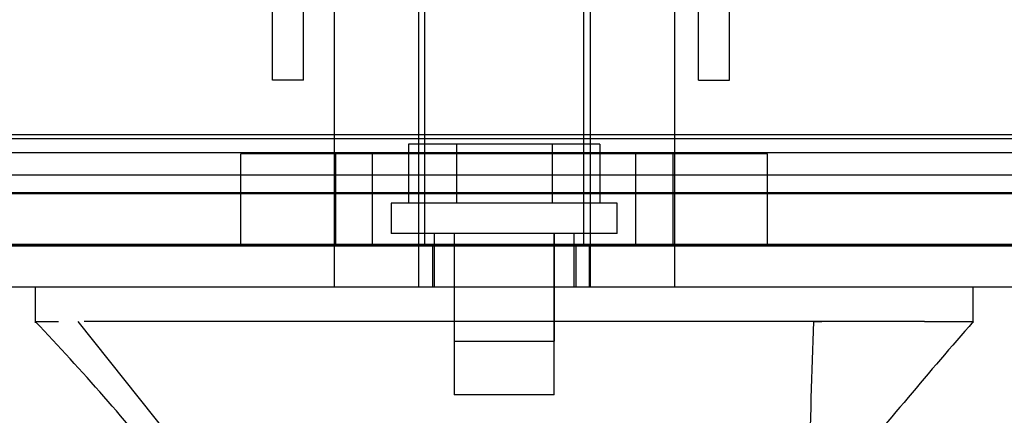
# Model space of a CAD drawing. Header units: inches. Extents: x 1 to 359, y -2 to 239.
# Tile 38 of 65: x 129.317 to 131.606, y 181.796 to 182.715. Entities that reach past the tile are written whole.
import ezdxf
from ezdxf.enums import TextEntityAlignment as Align
from ezdxf.lldxf.tags import DXFTag

# ---------------------------------------------------------------- set-up
doc = ezdxf.new("R2010")
doc.units = ezdxf.units.IN
doc.header["$MEASUREMENT"] = 0
for name, color, linetype in [('COM70220', 7, 'Continuous'), ('COM70839-3', 7, 'Continuous'), ('COM71195-7', 7, 'Continuous'), ('COM71298-9', 7, 'Continuous'), ('COM71299-9', 7, 'Continuous'), ('Default', 7, 'Continuous'), ('HAN13068', 7, 'Continuous'), ('HAN13068_SCREW', 7, 'Continuous'), ('HAN_NUT', 7, 'Continuous'), ('STD26122', 7, 'Continuous')]:
    doc.layers.add(name, color=color, linetype=linetype)
doc.styles.add('SEACAD_Times_New_Roman', font='times.ttf')
tags = doc.linetypes.add('HIDDEN2', pattern=[0.1875, 0.125, -0.0625]).pattern_tags.tags
tags[6:7] = [DXFTag(74, 4), DXFTag(75, 0), DXFTag(340, '0'), DXFTag(46, 0.0), DXFTag(50, 0.0), DXFTag(44, 0.0), DXFTag(45, 0.0)]
tags[4:5] = [DXFTag(74, 4), DXFTag(75, 0), DXFTag(340, '0'), DXFTag(46, 0.0), DXFTag(50, 0.0), DXFTag(44, 0.0), DXFTag(45, 0.0)]
doc.dimstyles.new('HAMMOND_(STH_-_540x360)', dxfattribs={"dimtxt": 2, "dimasz": 2.5, "dimexe": 1, "dimexo": 1, "dimgap": 0.5, "dimtad": 0, "dimtih": 1, "dimtoh": 1, "dimzin": 0, "dimdsep": 46, "dimtxsty": 'SEACAD_Times_New_Roman', "dimblk1": '_SE_FILLED', "dimblk2": '_SE_FILLED', "dimsah": 1, "dimcen": 1, "dimadec": 0, "dimazin": 0, "dimtfac": 0.8, "dimtofl": 0, "dimtmove": 0, "dimatfit": 3, "dimfxl": 1, "dimtolj": 1, "dimtzin": 0, "dimarcsym": 0})

# ---------------------------------------------------------------- blocks, each defined once
blk = doc.blocks.new('SE3')
at = {"layer": 'COM70220', "color": 7, "linetype": 'HIDDEN2'}
for p, q in [((132.3345, 182.4383), (105.8665, 182.4383)), ((132.3345, 182.1923), (105.8665, 182.1923)), ((132.3345, 182.1903), (105.8665, 182.1903)), ((132.3345, 182.1893), (105.8665, 182.1893))]:
    blk.add_line(p, q, dxfattribs=at)
at = {"layer": 'COM70839-3', "color": 7, "linetype": 'HIDDEN2'}
for p, q in [((129.9048, 182.6192), (129.9048, 183.7162)), ((129.9768, 182.6192), (129.9768, 183.7162)), ((130.8952, 182.6192), (130.8952, 183.7162)), ((130.9672, 182.6192), (130.9672, 183.7162)), ((129.9048, 182.5741), (129.9048, 182.6192)), ((129.9768, 182.5741), (129.9768, 182.6192)), ((130.8952, 182.5741), (130.8952, 182.6192)), ((130.9672, 182.5741), (130.9672, 182.6192)), ((129.9768, 182.5741), (129.9048, 182.5741)), ((130.8952, 182.5741), (130.9672, 182.5741))]:
    blk.add_line(p, q, dxfattribs=at)
at = {"layer": 'COM71195-7', "color": 7, "linetype": 'HIDDEN2'}
for p, q in [((132.9105, 182.1883), (105.2905, 182.1883)), ((130.245, 182.0933), (130.245, 182.1883)), ((130.2765, 182.1883), (130.2765, 182.0933)), ((130.6105, 182.0933), (130.6105, 182.1883)), ((130.6419, 182.0933), (130.6419, 182.1883))]:
    blk.add_line(p, q, dxfattribs=at)
at = {"layer": 'COM71195-7', "color": 7, "linetype": 'Continuous'}
blk.add_line((132.9105, 182.0933), (105.2905, 182.0933), dxfattribs=at)
at = {"layer": 'COM71298-9', "color": 7, "linetype": 'HIDDEN2'}
for p, q in [((132.4515, 182.4471), (105.9135, 182.4471)), ((105.6638, 182.406), (132.7011, 182.406)), ((132.4515, 182.3535), (105.9135, 182.3535)), ((105.6635, 182.311), (132.7015, 182.311))]:
    blk.add_line(p, q, dxfattribs=at)
at = {"layer": 'COM71299-9', "color": 7, "linetype": 'HIDDEN2'}
blk.add_line((105.6635, 182.3133), (131.8185, 182.3133), dxfattribs=at)
at = {"layer": 'HAN13068', "color": 7, "linetype": 'HIDDEN2'}
for p, q in [((130.048, 182.7953), (130.048, 182.0933)), ((130.2439, 182.7953), (130.2439, 182.0933)), ((130.643, 182.7953), (130.643, 182.0933)), ((130.839, 182.7953), (130.839, 182.0933)), ((130.281, 182.2183), (130.281, 182.0933)), ((130.327, 182.2183), (130.327, 181.9683)), ((130.56, 181.9683), (130.56, 182.2183)), ((130.606, 182.0933), (130.606, 182.2183)), ((131.162, 182.0133), (131.1819, 182.0133)), ((130.327, 181.9683), (130.56, 181.9683))]:
    blk.add_line(p, q, dxfattribs=at)
at = {"layer": 'HAN13068', "color": 7, "linetype": 'Continuous'}
for p, q in [((129.3536, 182.0933), (129.3536, 182.0104)), ((131.5334, 182.0104), (131.5334, 182.0933)), ((129.3536, 182.0133), (129.4073, 182.0133)), ((129.4526, 182.0133), (129.7362, 181.6583)), ((129.5447, 182.0133), (129.467, 182.0133)), ((131.162, 182.0133), (129.5447, 182.0133)), ((131.3422, 182.0133), (131.162, 182.0133)), ((131.42, 182.0133), (131.3422, 182.0133)), ((131.42, 182.0133), (131.5333, 182.0133))]:
    blk.add_line(p, q, dxfattribs=at)
for centre, radius, start, end in [((125.5617, 178.3811), 5.2509, 38.6173, 43.7666), ((143.6492, 171.469), 16.0617, 138.96729, 140.62542)]:
    blk.add_arc(centre, radius, start, end, dxfattribs=at)
blk.add_open_spline([(131.162, 182.0133), (131.1583, 181.895), (131.1545, 181.7766), (131.1508, 181.6583)], degree=3, dxfattribs=at)
at = {"layer": 'HAN13068_SCREW', "color": 7, "linetype": 'HIDDEN2'}
for p, q in [((130.3323, 182.4253), (130.2212, 182.4253)), ((130.2212, 182.4253), (130.2212, 182.2883)), ((130.5546, 182.4253), (130.3323, 182.4253)), ((130.3323, 182.4253), (130.3323, 182.2883)), ((130.6658, 182.4253), (130.5546, 182.4253)), ((130.5546, 182.4253), (130.5546, 182.2883)), ((130.6658, 182.4253), (130.6658, 182.2883)), ((130.706, 182.2883), (130.181, 182.2883)), ((130.181, 182.2883), (130.181, 182.2183)), ((130.706, 182.2183), (130.706, 182.2883)), ((130.706, 182.2183), (130.181, 182.2183)), ((130.3275, 182.2183), (130.3275, 181.8433)), ((130.5595, 181.8433), (130.5595, 182.2183)), ((130.5595, 181.8433), (130.3275, 181.8433))]:
    blk.add_line(p, q, dxfattribs=at)
at = {"layer": 'HAN_NUT', "color": 7, "linetype": 'HIDDEN2'}
for p, q in [((130.1375, 182.4033), (129.8315, 182.4033)), ((129.8315, 182.1883), (129.8315, 182.4033)), ((130.051, 182.4033), (130.051, 182.1883)), ((130.7495, 182.4033), (130.1375, 182.4033)), ((130.1375, 182.1883), (130.1375, 182.4033)), ((131.0555, 182.4033), (130.7495, 182.4033)), ((130.7495, 182.1883), (130.7495, 182.4033)), ((130.836, 182.1883), (130.836, 182.4033)), ((131.0555, 182.1883), (131.0555, 182.4033))]:
    blk.add_line(p, q, dxfattribs=at)
at = {"layer": 'STD26122', "color": 7, "linetype": 'HIDDEN2'}
for p, q in [((130.2585, 183.1533), (130.2585, 182.1883)), ((130.6285, 182.1883), (130.6285, 183.1533))]:
    blk.add_line(p, q, dxfattribs=at)
blk = doc.blocks.new('DMBLK98')
at = {"layer": 'Default', "linetype": 'Continuous', "transparency": 16777216}
for points in [[(107.6005, 177.1897), (107.6005, 178.023), (105.1005, 177.6064)], [(130.6005, 177.1897), (133.1005, 177.6064), (130.6005, 178.023)]]:
    blk.add_hatch(color=7, dxfattribs=at).paths.add_polyline_path(points)
at = {"layer": 'Default', "color": 7, "linetype": 'Continuous', "transparency": 16777216}
for p, q in [((133.1005, 181.6258), (133.1005, 176.6064)), ((105.1005, 181.5733), (105.1005, 176.6064)), ((105.1005, 177.6064), (114.9881, 177.6064)), ((123.2128, 177.6064), (133.1005, 177.6064))]:
    blk.add_line(p, q, dxfattribs=at)
at = {"layer": 'Default', "color": 7, "linetype": 'Continuous', "transparency": 16777216, "style": 'SEACAD_Times_New_Roman'}
for s, p in [('28.00', (115.6881, 178.6064)), ('DOO', (115.9014, 175.6064))]:
    blk.add_text(s, height=2, dxfattribs=at).set_placement(p, align=Align.TOP_LEFT)
blk = doc.blocks.new('_SE_FILLED')
at = {"color": 0}
blk.add_line((0, 0), (-1, 0), dxfattribs=at)
blk.add_solid([(0, 0), (-1, -0.1665), (-1, 0.1665), (0, 0)], dxfattribs=at)

msp = doc.modelspace()

# ---------------------------------------------------------------- block references
at = {"layer": 'Default'}
msp.add_blockref('SE3', (0, 0), dxfattribs=at)

# ---------------------------------------------------------------- dimensions: what is measured, and where the dimension line sits
at = {"layer": 'Default', "color": 7, "linetype": 'Continuous'}
dim = msp.add_linear_dim(base=(105.1005, 177.6064), p1=(105.1005, 182.5733), p2=(133.1005, 182.6258), angle=0.1074, text='\\A1;<>\\PDOO', dimstyle='HAMMOND_(STH_-_540x360)', dxfattribs=at)
dim.commit()
dim.dimension.update_dxf_attribs({"geometry": 'DMBLK98', "text_midpoint": (119.1005, 177.6064), "dimtype": 161})

doc.saveas('drawing.dxf')
